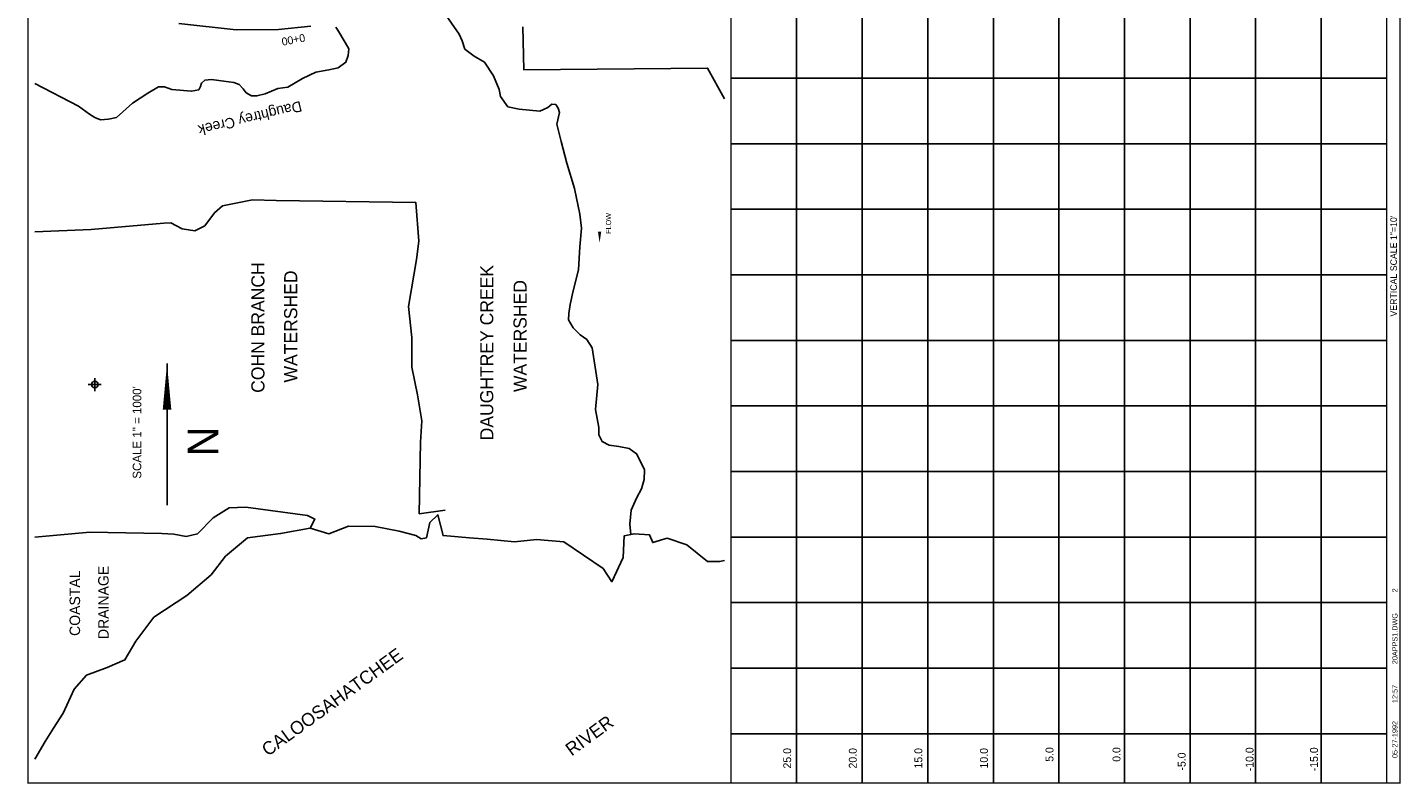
# Model space of a CAD drawing. Extents: x 224267 to 234987, y 856721 to 872756.
# Tile 1 of 3: x 224267 to 234737, y 856721 to 862488. Entities that reach past the tile are written whole.
import ezdxf
from ezdxf.enums import TextEntityAlignment as Align

# ---------------------------------------------------------------- set-up
doc = ezdxf.new("R2010")
doc.units = 0
doc.header["$LTSCALE"] = 800
doc.header["$PDMODE"] = 34
doc.header["$PDSIZE"] = 50
doc.linetypes.add('STREAM', pattern=[0])
doc.layers.get('0').update_dxf_attribs({"linetype": 'CONTINUOUS'})
for name, color, linetype in [('BORDER', 1, 'CONTINUOUS'), ('GRID', 2, 'CONTINUOUS'), ('SEC', 2, 'CONTINUOUS'), ('STATIONS', 7, 'CONTINUOUS'), ('TEXT', 7, 'CONTINUOUS'), ('TRUNKS', 5, 'STREAM'), ('WATER', 4, 'CONTINUOUS'), ('WSHEDS', 3, 'CONTINUOUS')]:
    doc.layers.add(name, color=color, linetype=linetype)

# ---------------------------------------------------------------- blocks, each defined once
blk = doc.blocks.new('LOGON')
at = {"color": 0}
blk.add_attdef('DATE', text='', height=1, dxfattribs=at).set_placement((-1.87, 1.76), align=Align.RIGHT)
for tag, p in [('TIME', (1.56, 1.76)), ('DRAWING', (8.97, 1.76)), ('OPERATOR', (22.66, 1.76))]:
    blk.add_attdef(tag, p, '', height=1, dxfattribs=at)
blk = doc.blocks.new('FLARROW')
at = {"color": 0}
blk.add_lwpolyline([(-0.28, 0.019, 0, 0.05, 0), (-0.112, 0.019, 0, 0, -0.087559), (-0.012, 0.001, 0, 0, 0.245722), (0.075, 0.013, 0, 0, -0.309425), (0.212, 0.015, 0, 0, 0), (0.278, 0.013, 0, 0, 0)], format="xyseb", dxfattribs=at)
blk.add_text('FLOW', height=0.08, dxfattribs=at).set_placement((0.015, -0.157), align=Align.CENTER)

msp = doc.modelspace()

# ---------------------------------------------------------------- linework, layer by layer
at = {"layer": 'BORDER', "color": 0, "const_width": 10}
msp.add_lwpolyline([(234732, 856726), (234732, 872726), (224272, 872726), (224272, 856726)], close=True, dxfattribs=at)
for points in [[(229632, 856726), (229632, 872726)], [(234632, 856726), (234632, 872726)]]:
    msp.add_lwpolyline(points, dxfattribs=at)
at = {"layer": 'GRID', "color": 0}
for points in [[(230132, 856726), (230132, 872726)], [(230632, 856726), (230632, 872726)], [(231132, 856726), (231132, 872726)], [(231632, 856726), (231632, 872726)], [(232132, 856726), (232132, 872726)], [(232632, 856726), (232632, 872726)], [(233132, 856726), (233132, 872726)], [(233632, 856726), (233632, 872726)], [(234132, 856726), (234132, 872726)], [(234632, 862101), (229632, 862101)], [(234632, 861601), (229632, 861601)], [(234632, 861101), (229632, 861101)], [(234632, 860601), (229632, 860601)], [(234632, 860101), (229632, 860101)], [(234632, 859601), (229632, 859601)], [(234632, 859101), (229632, 859101)], [(234632, 858601), (229632, 858601)], [(234632, 858101), (229632, 858101)], [(234632, 857601), (229632, 857601)], [(234632, 857101), (229632, 857101)]]:
    msp.add_lwpolyline(points, dxfattribs=at)
at = {"layer": 'SEC', "color": 0}
msp.add_point((224780, 859764), dxfattribs=at)
at = {"layer": 'TEXT', "color": 0}
msp.add_line((225331, 859924), (225331, 858844), dxfattribs=at)
msp.add_lwpolyline([(225331, 859924, 0, 65.7, 0), (225331, 859572, 65.7, 65.7, 0)], format="xyseb", dxfattribs=at)
at = {"layer": 'TRUNKS', "color": 0}
for points in [[(228867, 858621), (228859, 858699), (228870, 858806), (228910, 858899), (228949, 858968), (228970, 859039), (228972, 859115), (228945, 859173), (228912, 859237), (228854, 859276), (228776, 859291), (228702, 859302), (228650, 859329), (228623, 859382), (228623, 859437), (228598, 859575), (228616, 859764), (228573, 860045), (228531, 860107), (228482, 860143), (228427, 860197), (228393, 860257), (228394, 860307), (228405, 860375), (228427, 860479), (228469, 860639), (228478, 860814), (228492, 860957), (228480, 861063), (228439, 861260), (228379, 861454), (228337, 861619), (228304, 861751), (228324, 861839), (228314, 861872), (228295, 861901), (228264, 861902), (228235, 861877), (228175, 861850), (228016, 861865), (227930, 861883), (227873, 861961), (227863, 862015), (227820, 862119), (227751, 862224), (227673, 862269), (227603, 862323), (227581, 862387), (227558, 862436), (227442, 862605)], [(226618, 862491), (226633, 862467), (226689, 862372), (226717, 862325), (226711, 862275), (226694, 862223), (226636, 862181), (226564, 862165), (226465, 862148), (226364, 862099), (226253, 862032), (226176, 862023), (226079, 861982), (226017, 861966), (225974, 861967), (225935, 861990), (225912, 862021), (225882, 862052), (225841, 862069), (225726, 862083), (225669, 862091), (225619, 862085), (225594, 862062), (225587, 862038), (225573, 862012), (225518, 862001), (225368, 862014), (225312, 862035), (225266, 862036), (225184, 861988), (225068, 861910), (224945, 861800), (224884, 861788), (224823, 861783), (224780, 861802), (224739, 861827), (224655, 861888), (224322, 862060)]]:
    msp.add_lwpolyline(points, dxfattribs=at)
at = {"layer": 'WATER', "color": 0}
for points in [[(224466, 857143), (224538, 857257), (224623, 857441), (224716, 857549), (224875, 857607), (225010, 857665), (225094, 857806), (225230, 857990), (225482, 858156), (225667, 858314), (225777, 858455), (225945, 858596), (226197, 858628), (226423, 858669), (226565, 858626), (226716, 858683), (226917, 858682), (227101, 858647), (227227, 858613), (227268, 858588), (227310, 858596), (227336, 858713), (227395, 858771), (227436, 858612), (227637, 858594), (227771, 858584), (227980, 858566), (228148, 858582), (228357, 858564)], [(229582, 858422), (229545, 858414), (229453, 858414), (229295, 858541), (229144, 858592), (229035, 858559), (229011, 858618), (228893, 858627), (228818, 858611), (228808, 858444), (228723, 858260), (228657, 858361), (228357, 858564)], [(224322, 856906), (224403, 857041), (224466, 857143)]]:
    msp.add_lwpolyline(points, dxfattribs=at)
at = {"layer": 'WSHEDS', "color": 0}
for points in [[(226427, 862498), (226181, 862473), (225857, 862470), (225422, 862518)], [(229582, 861944), (229453, 862178), (228053, 862164), (228043, 862492)], [(224322, 860930), (224753, 860946), (225307, 860996), (225361, 860998), (225447, 860951), (225543, 860938), (225619, 860976), (225694, 861075), (225753, 861128), (225984, 861173), (226164, 861169), (227228, 861153), (227251, 860859), (227234, 860717), (227213, 860598), (227173, 860359), (227199, 860122), (227199, 859897), (227242, 859685), (227275, 859487), (227265, 859326), (227254, 858779), (227451, 858807)], [(226423, 858669), (226459, 858737), (226401, 858766), (225933, 858829), (225806, 858825), (225683, 858747), (225563, 858626), (225476, 858606), (225383, 858622), (225291, 858629), (224743, 858639), (224322, 858600)]]:
    msp.add_lwpolyline(points, dxfattribs=at)

# ---------------------------------------------------------------- block references
at = {"layer": 'TEXT', "color": 0, "xscale": 40, "yscale": 40, "zscale": 40, "rotation": 90}
msp.add_blockref('LOGON', (234784, 857273), dxfattribs=at).add_auto_attribs({'DATE': '05-27-1992', 'TIME': '12:57', 'OPERATOR': '2', 'DRAWING': '20APPS1.DWG'})
at = {"layer": 'TRUNKS', "color": 0, "xscale": 500, "yscale": 500, "zscale": 500, "rotation": 90}
msp.add_blockref('FLARROW', (228639, 860986), dxfattribs=at)

# ---------------------------------------------------------------- texts
at = {"layer": 'STATIONS', "color": 0}
msp.add_text('0+00', height=60, rotation=190.5517, dxfattribs=at).set_placement((226289, 862424), align=Align.CENTER)
at = {"layer": 'TEXT', "color": 0}
for s, height, p in [('VERTICAL SCALE 1"=10\'', 50, (234709, 860283)), ('DAUGHTREY CREEK', 100, (227819, 859339)), ('WATERSHED', 100, (228073, 859707)), ('DRAINAGE', 80, (224886, 857823)), ('COASTAL', 80, (224668, 857847)), ('25.0', 60, (230090, 856836)), ('20.0', 60, (230590, 856836)), ('15.0', 60, (231090, 856836)), ('10.0', 60, (231590, 856836)), ('5.0', 60, (232090, 856887)), ('0.0', 60, (232601, 856887)), ('-5.0', 60, (233098, 856820))]:
    msp.add_text(s, height=height, rotation=90, dxfattribs=at).set_placement(p)
for s, height, p in [('COHN BRANCH', 100, (226074, 860199)), ('WATERSHED', 100, (226324, 860207)), ('SCALE 1" = 1000\'', 65.73, (225135, 859399)), ('N', 235, (225723, 859330)), ('-10.0', 60, (233616, 856906)), ('-15.0', 60, (234107, 856906))]:
    msp.add_text(s, height=height, rotation=90, dxfattribs=at).set_placement(p, align=Align.CENTER)
at = {"layer": 'WATER', "color": 0}
for s, height, rotation, p in [('Daughtrey Creek', 80, 193.4196, (226348, 861928)), ('CALOOSAHATCHEE', 100, 36, (226100, 856925)), ('RIVER', 100, 36, (228416, 856927))]:
    msp.add_text(s, height=height, rotation=rotation, dxfattribs=at).set_placement(p)

doc.saveas('drawing.dxf')
